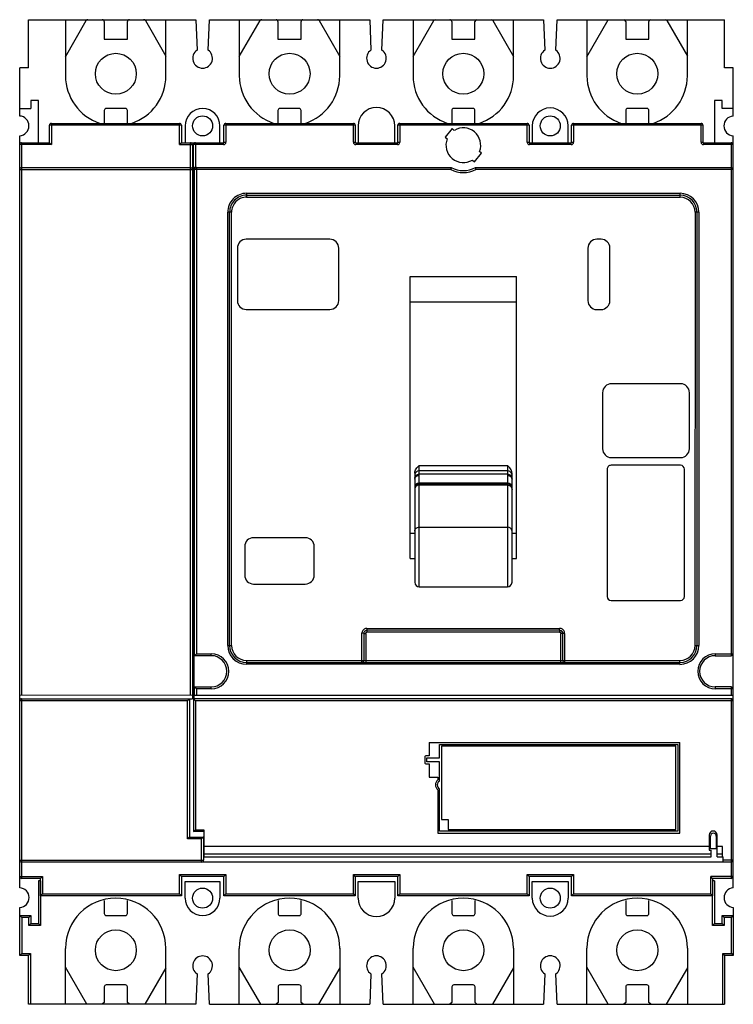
# Model space of a CAD drawing. Header units: millimetres. Extents: x 26 to 210, y 34 to 289.
import ezdxf

# ---------------------------------------------------------------- set-up
doc = ezdxf.new("R2010")
doc.units = ezdxf.units.MM
doc.header["$LTSCALE"] = 21.203947
doc.layers.get('0').update_dxf_attribs({"linetype": 'CONTINUOUS'})

msp = doc.modelspace()

# ---------------------------------------------------------------- linework, layer by layer
at = {"color": 7, "linetype": 'Continuous'}
for p, q in [((27.87, 276.65), (27.87, 289.15)), ((27.87, 289.15), (71.22, 289.15)), ((37.47, 289.15), (37.47, 274.65)), ((37.47, 279.56), (42.86, 288.9)), ((47.5, 288.65), (47.5, 284.15)), ((53.5, 284.15), (53.5, 288.65)), ((58.15, 288.9), (63.47, 279.68)), ((63.47, 274.65), (63.47, 289.15)), ((71.22, 289.15), (71.54, 281.27)), ((74.39, 281.27), (74.72, 289.15)), ((74.72, 289.15), (116.22, 289.14)), ((82.47, 289.15), (82.47, 274.65)), ((82.47, 279.6), (87.84, 288.9)), ((92.48, 288.65), (92.48, 284.15)), ((98.48, 284.15), (98.48, 288.65)), ((103.13, 288.9), (108.47, 279.65)), ((108.47, 274.65), (108.47, 289.15)), ((116.22, 289.14), (116.54, 281.26)), ((119.39, 281.26), (119.72, 289.14)), ((119.72, 289.14), (136.98, 289.14)), ((127.47, 289.14), (127.47, 274.65)), ((127.47, 279.62), (132.82, 288.9)), ((137.03, 289.14), (161.22, 289.14)), ((137.47, 288.65), (137.47, 284.15)), ((143.47, 284.15), (143.47, 288.65)), ((148.11, 288.9), (153.47, 279.62)), ((153.47, 274.64), (153.47, 289.14)), ((161.22, 289.14), (161.54, 281.26)), ((164.39, 281.26), (164.72, 289.14)), ((164.72, 289.14), (208.07, 289.14)), ((172.47, 279.56), (178, 289.14)), ((172.47, 289.14), (172.47, 274.64)), ((182.5, 288.65), (182.5, 284.15)), ((188.5, 284.15), (188.5, 288.65)), ((193.15, 288.9), (198.47, 279.68)), ((198.47, 274.64), (198.47, 289.14)), ((208.07, 276.64), (208.07, 289.14)), ((47.5, 284.15), (53.5, 284.15)), ((92.48, 284.15), (98.48, 284.15)), ((137.47, 284.15), (143.47, 284.15)), ((182.5, 284.15), (188.5, 284.15)), ((25.62, 264.2), (25.62, 276.65)), ((27.87, 276.65), (25.62, 276.65)), ((210.32, 276.64), (208.07, 276.64)), ((210.32, 264.18), (210.32, 276.64)), ((28.47, 268.25), (28.47, 266.15)), ((30.47, 268.25), (28.47, 268.25)), ((30.47, 257.3), (30.47, 268.25)), ((205.47, 268.24), (205.47, 257.3)), ((207.47, 268.24), (205.47, 268.24)), ((207.47, 266.14), (207.47, 268.24)), ((25.62, 266.16), (28.47, 266.15)), ((47.5, 265.65), (47.5, 262.3)), ((53, 266.15), (48, 266.15)), ((53.5, 262.3), (53.5, 265.65)), ((92.48, 265.65), (92.48, 262.3)), ((97.98, 266.15), (92.98, 266.15)), ((98.48, 262.3), (98.48, 265.65)), ((137.47, 265.65), (137.47, 262.3)), ((142.97, 266.15), (137.97, 266.15)), ((143.47, 262.3), (143.47, 265.65)), ((182.5, 265.65), (182.5, 262.3)), ((188, 266.15), (183, 266.15)), ((188.5, 262.3), (188.5, 265.65)), ((210.32, 266.14), (207.47, 266.14)), ((33.32, 257.3), (33.32, 261.8)), ((67.5, 261.8), (33.32, 261.8)), ((33.82, 262.3), (33.82, 256.8)), ((33.82, 262.3), (67, 262.3)), ((67, 256.8), (67, 262.3)), ((67.5, 261.8), (67.5, 257.3)), ((68.47, 261.65), (68.47, 257.3)), ((77.47, 257.3), (77.47, 261.65)), ((78.5, 257.42), (78.5, 261.8)), ((112.5, 261.8), (78.5, 261.8)), ((79, 262.3), (79, 257.42)), ((79, 262.3), (112, 262.3)), ((112, 257.42), (112, 262.3)), ((112.5, 261.8), (112.5, 257.42)), ((113.22, 261.65), (113.22, 257.3)), ((122.72, 257.3), (122.72, 261.65)), ((123.5, 257.42), (123.5, 261.8)), ((157.5, 261.8), (123.5, 261.8)), ((124, 262.3), (124, 257.42)), ((124, 262.3), (157, 262.3)), ((137.61, 260.94), (135.74, 258.72)), ((138.13, 260.49), (137.61, 260.94)), ((157, 257.42), (157, 262.3)), ((157.5, 261.8), (157.5, 257.42)), ((158.32, 261.64), (158.32, 257.3)), ((167.62, 257.3), (167.62, 261.64)), ((168.5, 257.42), (168.5, 261.8)), ((202.5, 261.8), (168.5, 261.8)), ((169, 262.3), (169, 257.42)), ((169, 262.3), (202, 262.3)), ((202, 257.42), (202, 262.3)), ((202.5, 261.8), (202.5, 257.42)), ((25.62, 64.31), (25.62, 259.11)), ((135.74, 258.72), (136.27, 258.27)), ((210.3, 64.31), (210.32, 259.09)), ((25.62, 257.16), (25.76, 257.16)), ((33.82, 256.8), (25.62, 256.8)), ((26.12, 257.3), (26.12, 114.26)), ((26.12, 257.3), (33.32, 257.3)), ((33.32, 257.3), (33.82, 256.8)), ((67.5, 257.3), (67, 256.8)), ((67, 256.8), (70.31, 256.8)), ((67.5, 257.3), (78.39, 257.3)), ((69.81, 114.25), (69.81, 257.3)), ((70.31, 256.8), (70.31, 113.27)), ((70.6, 251.2), (70.6, 256.8)), ((78.39, 256.8), (70.6, 256.8)), ((71.1, 257.3), (71.1, 250.86)), ((78.39, 256.8), (78.39, 257.3)), ((78.5, 257.42), (79, 257.42)), ((112, 257.42), (112.5, 257.42)), ((112.62, 257.3), (112.62, 256.8)), ((112.62, 257.3), (123.39, 257.3)), ((123.39, 256.8), (112.62, 256.8)), ((123.39, 256.8), (123.39, 257.3)), ((123.5, 257.42), (124, 257.42)), ((145.19, 254.57), (144.66, 255.02)), ((157, 257.42), (157.5, 257.42)), ((157.62, 257.3), (157.62, 256.8)), ((157.62, 257.3), (168.39, 257.3)), ((168.39, 256.8), (157.62, 256.8)), ((168.39, 256.8), (168.39, 257.3)), ((168.5, 257.42), (169, 257.42)), ((202, 257.42), (202.5, 257.42)), ((202.62, 257.3), (202.62, 256.8)), ((202.62, 257.3), (209.82, 257.3)), ((210.32, 256.8), (202.62, 256.8)), ((209.82, 257.3), (209.81, 124.44)), ((210.19, 257.14), (210.32, 257.14)), ((142.8, 252.8), (143.32, 252.35)), ((143.32, 252.35), (145.19, 254.57)), ((25.62, 250.36), (70.31, 250.36)), ((26.12, 250.86), (69.81, 250.86)), ((70.79, 250.74), (70.6, 251.2)), ((70.74, 250.86), (137.32, 250.85)), ((70.79, 113.27), (70.79, 250.74)), ((70.85, 124.44), (70.86, 250.36)), ((137.19, 250.35), (70.86, 250.36)), ((71.36, 250.86), (71.35, 124.94)), ((143.61, 250.85), (209.82, 250.85)), ((210.32, 250.35), (143.74, 250.35)), ((84.37, 244.19), (84.37, 243.19)), ((84.37, 244.19), (196.56, 244.18)), ((84.37, 243.69), (196.56, 243.68)), ((84.37, 243.19), (196.56, 243.18)), ((196.56, 243.18), (196.56, 244.18)), ((79.46, 127.11), (79.47, 239.29)), ((80.47, 239.29), (79.47, 239.29)), ((79.96, 127.11), (79.97, 239.29)), ((80.46, 127.11), (80.47, 239.29)), ((200.45, 239.28), (200.44, 127.09)), ((201.45, 239.28), (200.45, 239.28)), ((200.95, 239.28), (200.94, 127.09)), ((201.45, 239.28), (201.44, 127.09)), ((105.91, 232.3), (84.26, 232.3)), ((176.11, 232.29), (175.01, 232.29)), ((81.96, 230), (81.96, 216.4)), ((108.21, 216.4), (108.21, 230)), ((172.71, 229.99), (172.71, 216.39)), ((178.41, 216.39), (178.41, 229.99)), ((126.66, 149.6), (126.66, 222.67)), ((126.66, 222.67), (154.26, 222.67)), ((154.26, 149.6), (154.26, 222.67)), ((126.66, 216.12), (154.26, 216.12)), ((84.26, 214.1), (105.91, 214.1)), ((175.01, 214.09), (176.11, 214.09)), ((196.71, 194.85), (178.81, 194.85)), ((176.51, 192.55), (176.51, 178.05)), ((199.01, 178.05), (199.01, 192.55)), ((129.07, 142.26), (129.07, 173.72)), ((129.07, 173.72), (151.87, 173.72)), ((151.87, 173.72), (151.87, 142.26)), ((196.71, 173.74), (178.71, 173.74)), ((178.81, 175.75), (196.71, 175.75)), ((127.87, 171.73), (127.87, 170.37)), ((151.87, 172.33), (129.07, 172.33)), ((151.87, 171.48), (129.07, 171.48)), ((153.07, 143.46), (153.07, 171.73)), ((177.71, 172.74), (177.7, 139.74)), ((197.7, 139.74), (197.71, 172.74)), ((127.87, 170.04), (127.87, 143.46)), ((151.87, 169.1), (129.07, 169.1)), ((129.07, 168.98), (151.87, 168.98)), ((129.07, 168.66), (151.87, 168.66)), ((126.66, 156.13), (127.87, 156.13)), ((129.07, 157.76), (151.87, 157.76)), ((153.07, 156.13), (154.26, 156.13)), ((99.56, 155), (86.16, 155)), ((83.86, 152.7), (83.86, 145.3)), ((101.86, 145.3), (101.86, 152.7)), ((126.66, 149.6), (127.87, 149.6)), ((153.07, 149.6), (154.26, 149.6)), ((86.15, 143), (99.55, 143)), ((129.07, 142.26), (151.87, 142.26)), ((178.7, 138.74), (196.7, 138.74)), ((114.21, 122.71), (114.22, 130.23)), ((114.72, 130.23), (114.22, 130.23)), ((114.72, 130.22), (114.71, 123.21)), ((115.22, 130.22), (115.21, 122.71)), ((115.52, 131.52), (165.4, 131.51)), ((115.52, 131.52), (115.52, 130.52)), ((165.4, 131.01), (115.52, 131.02)), ((165.4, 130.51), (115.52, 130.52)), ((165.4, 131.01), (165.4, 131.51)), ((166.69, 130.21), (165.69, 130.21)), ((165.69, 122.7), (165.69, 130.21)), ((166.19, 123.2), (166.19, 130.21)), ((166.69, 130.21), (166.69, 122.7)), ((79.46, 127.11), (80.46, 127.11)), ((200.44, 127.09), (201.44, 127.09)), ((75.2, 124.44), (70.79, 124.44)), ((70.85, 124.44), (71.35, 124.94)), ((71.35, 124.94), (75.2, 124.94)), ((75.2, 124.44), (75.2, 124.94)), ((84.36, 123.21), (84.36, 122.21)), ((84.36, 123.21), (114.71, 123.21)), ((84.36, 122.71), (196.55, 122.7)), ((114.78, 123.21), (196.55, 123.2)), ((196.55, 122.2), (196.55, 123.2)), ((205.7, 124.94), (210.31, 124.94)), ((205.7, 124.94), (205.7, 124.44)), ((205.7, 124.44), (209.81, 124.44)), ((196.55, 122.2), (84.36, 122.21)), ((70.79, 116.34), (75.2, 116.34)), ((70.85, 116.34), (71.35, 115.84)), ((70.85, 114.25), (70.85, 116.34)), ((71.35, 115.84), (71.35, 114.25)), ((75.2, 115.84), (71.35, 115.84)), ((75.2, 115.84), (75.2, 116.34)), ((209.81, 116.34), (205.7, 116.34)), ((205.7, 116.34), (205.7, 115.84)), ((210.31, 115.84), (205.7, 115.84)), ((209.81, 116.34), (209.81, 114.24)), ((25.62, 114.26), (70.31, 114.25)), ((69.05, 112.77), (25.62, 112.77)), ((26.12, 113.27), (26.12, 66.77)), ((26.12, 113.27), (70.31, 113.27)), ((69.55, 113.27), (69.05, 112.77)), ((69.05, 76.97), (69.05, 112.77)), ((69.55, 113.27), (69.55, 77.47)), ((70.6, 113.27), (71.1, 112.77)), ((70.6, 113.27), (70.6, 78.87)), ((209.81, 113.27), (70.6, 113.27)), ((70.85, 114.25), (210.31, 114.24)), ((71.1, 112.77), (71.1, 79.37)), ((210.31, 112.77), (71.1, 112.77)), ((209.81, 113.27), (209.8, 66.77)), ((131.62, 101.97), (196.55, 101.97)), ((131.62, 101.97), (131.62, 98.5)), ((134.3, 101.47), (196, 101.47)), ((134.3, 97.97), (134.3, 101.47)), ((195.5, 100.97), (134.8, 100.97)), ((134.8, 100.97), (134.8, 81.97)), ((195.5, 79.45), (195.5, 100.97)), ((196, 101.47), (196, 78.97)), ((196.55, 78.47), (196.55, 101.97)), ((130.52, 98.3), (130.52, 96.63)), ((131.62, 98.5), (130.72, 98.5)), ((131, 97.97), (134.3, 97.97)), ((131, 96.97), (131, 97.97)), ((134.3, 96.97), (131, 96.97)), ((134.3, 91.97), (134.3, 96.97)), ((130.72, 96.43), (131.62, 96.43)), ((131.62, 96.43), (131.62, 92.97)), ((131.62, 92.97), (133.85, 92.97)), ((133.85, 92.97), (133.85, 92.26)), ((133.85, 89.67), (133.85, 78.47)), ((134.3, 78.97), (134.3, 89.97)), ((134.8, 81.97), (136.5, 81.97)), ((136.5, 81.97), (136.5, 79.45)), ((70.6, 78.87), (71.1, 79.37)), ((71.1, 79.37), (73.3, 79.37)), ((73.3, 79.37), (73.3, 72.32)), ((136.5, 79.45), (195.5, 79.45)), ((69.55, 77.47), (69.05, 76.97)), ((72.72, 76.97), (69.05, 76.97)), ((69.55, 77.47), (73.22, 77.47)), ((73.3, 78.87), (70.6, 78.87)), ((73.22, 77.47), (72.72, 76.97)), ((72.72, 70.98), (72.72, 76.97)), ((73.22, 77.47), (73.22, 71.48)), ((133.85, 78.47), (196.55, 78.47)), ((196, 78.97), (134.3, 78.97)), ((204.14, 78.02), (204.14, 74.03)), ((204.45, 74.42), (204.45, 77.72)), ((205.95, 77.72), (205.95, 74.42)), ((206.16, 72.32), (206.16, 78.02)), ((204.14, 75.02), (73.3, 75.02)), ((204.14, 74.03), (204.66, 74.03)), ((205.95, 74.42), (204.45, 74.42)), ((204.66, 72.32), (204.66, 74.03)), ((207.6, 75.02), (206.16, 75.02)), ((207.6, 72.32), (207.6, 75.02)), ((25.62, 71.48), (73.22, 71.48)), ((73.3, 73.11), (204.66, 73.11)), ((73.3, 72.32), (204.66, 72.32)), ((206.16, 73.11), (207.6, 73.11)), ((206.16, 72.32), (207.75, 72.32)), ((207.75, 70.98), (207.75, 72.32)), ((210.3, 71.48), (207.75, 71.48)), ((209.8, 70.98), (26.12, 70.98)), ((25.62, 67.27), (31.5, 67.27)), ((31, 66.77), (26.12, 66.77)), ((31, 66.77), (31.5, 67.27)), ((31, 62.27), (31, 66.77)), ((31.5, 67.27), (31.5, 62.77)), ((67, 67.77), (79, 67.77)), ((67.5, 67.27), (67, 67.77)), ((67, 62.77), (67, 67.77)), ((78.5, 67.27), (67.5, 67.27)), ((67.5, 67.27), (67.5, 62.27)), ((78.5, 67.27), (79, 67.77)), ((78.5, 62.27), (78.5, 67.27)), ((79, 67.77), (79, 62.77)), ((112, 67.77), (124, 67.77)), ((112.5, 67.27), (112, 67.77)), ((112, 62.77), (112, 67.77)), ((123.5, 67.27), (112.5, 67.27)), ((112.5, 67.27), (112.5, 62.27)), ((123.5, 67.27), (124, 67.77)), ((123.5, 62.27), (123.5, 67.27)), ((124, 67.77), (124, 62.77)), ((157, 67.77), (169, 67.77)), ((157.5, 67.27), (157, 67.77)), ((157, 62.77), (157, 67.77)), ((168.5, 67.27), (157.5, 67.27)), ((157.5, 67.27), (157.5, 62.27)), ((168.5, 67.27), (169, 67.77)), ((168.5, 62.27), (168.5, 67.27)), ((169, 67.77), (169, 62.77)), ((210.3, 67.27), (204.5, 67.27)), ((205, 66.77), (204.5, 67.27)), ((204.5, 62.77), (204.5, 67.27)), ((209.8, 66.77), (205, 66.77)), ((205, 66.77), (205, 62.27)), ((30.97, 66.15), (30.47, 66.15)), ((30.47, 66.15), (30.47, 55.04)), ((30.97, 66.15), (30.97, 54.54)), ((68.47, 65.99), (77.47, 65.99)), ((68.47, 61.64), (68.47, 65.99)), ((77.47, 65.99), (77.47, 61.64)), ((113.22, 65.99), (122.72, 65.99)), ((113.22, 61.65), (113.22, 65.99)), ((122.72, 65.99), (122.72, 61.65)), ((158.32, 65.99), (167.62, 65.99)), ((158.32, 61.65), (158.32, 65.99)), ((167.62, 65.99), (167.62, 61.65)), ((205.47, 66.15), (205, 66.15)), ((205.47, 66.15), (205.47, 55.05)), ((31, 62.27), (31.5, 62.77)), ((67.5, 62.27), (31, 62.27)), ((31.5, 62.77), (67, 62.77)), ((67.5, 62.27), (67, 62.77)), ((78.5, 62.27), (79, 62.77)), ((112.5, 62.27), (78.5, 62.27)), ((79, 62.77), (112, 62.77)), ((112.5, 62.27), (112, 62.77)), ((123.5, 62.27), (124, 62.77)), ((157.5, 62.27), (123.5, 62.27)), ((124, 62.77), (157, 62.77)), ((157.5, 62.27), (157, 62.77)), ((168.5, 62.27), (169, 62.77)), ((205, 62.27), (168.5, 62.27)), ((169, 62.77), (204.5, 62.77)), ((205, 62.27), (204.5, 62.77)), ((204.97, 54.55), (204.97, 62.27)), ((25.66, 46.77), (25.66, 59.22)), ((47.5, 61.01), (47.5, 57.65)), ((53.5, 57.65), (53.5, 60.99)), ((92.5, 61.02), (92.5, 57.65)), ((98.5, 57.65), (98.5, 61)), ((137.5, 61.02), (137.5, 57.65)), ((143.5, 57.65), (143.5, 61)), ((182.5, 61.02), (182.5, 57.65)), ((188.5, 57.65), (188.5, 61.01)), ((210.32, 59.22), (210.32, 57.11)), ((210.36, 59.22), (210.36, 46.77)), ((25.66, 57.14), (26.16, 56.64)), ((25.66, 57.14), (28.47, 57.14)), ((27.97, 56.64), (26.16, 56.64)), ((26.16, 56.64), (26.16, 47.27)), ((28.47, 57.14), (27.97, 56.64)), ((27.97, 54.54), (27.97, 56.64)), ((28.47, 57.14), (28.47, 55.04)), ((48, 57.15), (53, 57.15)), ((93, 57.15), (98, 57.15)), ((138, 57.15), (143, 57.15)), ((183, 57.15), (188, 57.15)), ((207.47, 57.15), (210.32, 57.16)), ((207.47, 57.15), (207.97, 56.65)), ((207.47, 55.05), (207.47, 57.15)), ((209.86, 56.66), (207.97, 56.65)), ((207.97, 56.65), (207.97, 54.55)), ((209.86, 56.66), (210.32, 57.11)), ((209.86, 47.27), (209.86, 56.66)), ((28.47, 55.04), (27.97, 54.54)), ((30.97, 54.54), (27.97, 54.54)), ((28.47, 55.04), (30.47, 55.04)), ((30.47, 55.04), (30.97, 54.54)), ((205.47, 55.05), (204.97, 54.55)), ((207.97, 54.55), (204.97, 54.55)), ((205.47, 55.05), (207.47, 55.05)), ((207.47, 55.05), (207.97, 54.55)), ((37.47, 34.15), (37.47, 48.64)), ((63.47, 34.15), (63.47, 48.64)), ((82.47, 34.15), (82.47, 48.64)), ((108.47, 48.65), (108.47, 34.15)), ((127.47, 34.15), (127.47, 48.65)), ((153.47, 48.65), (153.47, 34.15)), ((172.47, 34.15), (172.47, 48.65)), ((198.47, 48.65), (198.47, 34.15)), ((26.16, 47.27), (25.66, 46.77)), ((27.91, 46.77), (25.66, 46.77)), ((26.16, 47.27), (28.41, 47.27)), ((28.41, 47.27), (27.91, 46.77)), ((27.91, 34.15), (27.91, 46.77)), ((28.41, 47.27), (28.41, 34.15)), ((207.61, 47.27), (209.86, 47.27)), ((207.61, 47.27), (208.11, 46.77)), ((207.61, 34.15), (207.61, 47.27)), ((210.36, 46.77), (208.11, 46.77)), ((208.11, 46.77), (208.11, 34.15)), ((209.86, 47.27), (210.36, 46.77)), ((43, 34.15), (37.47, 43.73)), ((63.47, 43.61), (58, 34.15)), ((88, 34.15), (82.47, 43.73)), ((108.47, 43.61), (103, 34.15)), ((133, 34.15), (127.47, 43.73)), ((153.47, 43.61), (148, 34.15)), ((178, 34.15), (172.47, 43.73)), ((198.47, 43.61), (193, 34.15)), ((71.54, 42.03), (71.22, 34.15)), ((74.72, 34.15), (74.39, 42.03)), ((116.54, 42.03), (116.22, 34.15)), ((119.72, 34.15), (119.39, 42.03)), ((161.54, 42.04), (161.22, 34.15)), ((164.72, 34.15), (164.39, 42.04)), ((47.5, 38.65), (47.5, 34.65)), ((53, 39.15), (48, 39.15)), ((53.5, 34.65), (53.5, 38.65)), ((92.5, 38.65), (92.5, 34.65)), ((98, 39.15), (93, 39.15)), ((98.5, 34.65), (98.5, 38.65)), ((137.5, 38.65), (137.5, 34.65)), ((143, 39.15), (138, 39.15)), ((143.5, 34.65), (143.5, 38.65)), ((182.5, 38.65), (182.5, 34.65)), ((188, 39.15), (183, 39.15)), ((188.5, 34.65), (188.5, 38.65)), ((71.22, 34.15), (27.91, 34.15)), ((47.5, 34.65), (47, 34.15)), ((54, 34.15), (53.5, 34.65)), ((74.72, 34.15), (116.22, 34.15)), ((92.5, 34.65), (92, 34.15)), ((99, 34.15), (98.5, 34.65)), ((119.72, 34.15), (161.22, 34.15)), ((137.5, 34.65), (137, 34.15)), ((144, 34.15), (143.5, 34.65)), ((164.72, 34.15), (208.11, 34.15)), ((182.5, 34.65), (182, 34.15)), ((189, 34.15), (188.5, 34.65))]:
    msp.add_line(p, q, dxfattribs=at)
for points in [[(129.07, 169.1), (128.57, 168.99), (128.2, 168.73), (127.87, 167.9)], [(153.07, 167.9), (152.73, 168.73), (152.36, 168.99), (151.87, 169.1)]]:
    msp.add_lwpolyline(points, dxfattribs=at)
for centre, radius in [((50.5, 275.15), 5.3), ((95.48, 275.15), 5.3), ((140.47, 275.15), 5.3), ((185.5, 275.15), 5.3), ((72.97, 261.65), 2.6), ((162.97, 261.64), 2.6), ((72.97, 61.64), 2.6), ((162.97, 61.65), 2.6), ((50.5, 48.15), 5.3), ((95.5, 48.15), 5.3), ((140.5, 48.15), 5.3), ((185.5, 48.15), 5.3)]:
    msp.add_circle(centre, radius, dxfattribs=at)
for centre, radius, start, end in [((43.29, 288.65), 0.5, 89.8476, 150), ((47, 288.65), 0.5, 0, 90), ((54, 288.65), 0.5, 89.9961, 179.9961), ((57.71, 288.65), 0.5, 30, 90.0956), ((88.27, 288.65), 0.5, 90.525, 150), ((91.98, 288.65), 0.5, 0, 89.1022), ((98.98, 288.65), 0.5, 93.4793, 180), ((102.69, 288.65), 0.5, 30, 90), ((133.26, 288.65), 0.5, 96.5483, 150), ((136.97, 288.65), 0.5, 0, 89.4924), ((143.97, 288.65), 0.5, 97.2464, 180), ((147.68, 288.65), 0.5, 30, 82.519), ((182, 288.65), 0.5, 0, 80.6784), ((189, 288.65), 0.5, 99.6465, 180), ((192.71, 288.65), 0.5, 30, 80.1738), ((72.97, 279.15), 2.55, 123.9692, 56.0202), ((117.97, 279.15), 2.55, 123.9692, 56.0202), ((162.97, 279.14), 2.55, 123.9692, 56.0202), ((50.47, 274.65), 13, 179.9947, 251.7938), ((50.47, 274.65), 13, 288.2062, 359.9947), ((95.47, 274.65), 13, 179.9947, 251.7353), ((95.47, 274.65), 13, 288.2647, 359.9947), ((140.47, 274.64), 13, 179.9947, 251.6769), ((140.47, 274.64), 13, 288.3231, 359.9947), ((185.47, 274.64), 13, 179.9947, 251.6188), ((185.47, 274.64), 13, 288.3812, 359.9947), ((48, 265.65), 0.5, 90, 180), ((53, 265.65), 0.5, 0, 90), ((72.97, 261.65), 4.5, 359.9947, 179.9947), ((92.98, 265.65), 0.5, 90, 180), ((97.98, 265.65), 0.5, 0, 90), ((117.97, 261.65), 4.75, 0, 180), ((137.97, 265.65), 0.5, 90, 180), ((142.97, 265.65), 0.5, 0, 90), ((162.97, 261.64), 4.65, 359.9947, 179.9947), ((183, 265.65), 0.5, 90, 180), ((188, 265.65), 0.5, 0, 90), ((25.47, 261.66), 2.55, 273.4019, 86.6131), ((210.46, 261.64), 2.55, 93.2953, 266.6969), ((33.82, 261.8), 0.5, 90, 180), ((67, 261.8), 0.5, 0, 90), ((79, 261.8), 0.5, 90, 180), ((112, 261.8), 0.5, 0, 90), ((124, 261.8), 0.5, 90, 180), ((140.47, 256.64), 4.5, 338.7924, 121.197), ((157, 261.8), 0.5, 0, 90), ((169, 261.8), 0.5, 90, 180), ((202, 261.8), 0.5, 0, 90), ((140.47, 256.64), 4.5, 158.7921, 301.1973), ((26.12, 256.8), 0.5, 90, 180), ((69.81, 256.8), 0.5, 0.0025, 90), ((71.1, 256.8), 0.5, 90, 180), ((78.39, 257.42), 0.616, 270, 360), ((78.39, 257.42), 0.116, 270, 360), ((112.62, 257.42), 0.616, 180, 270), ((112.62, 257.42), 0.116, 180, 270), ((123.39, 257.42), 0.616, 270, 360), ((123.39, 257.42), 0.116, 270, 360), ((157.62, 257.42), 0.616, 180, 270), ((157.62, 257.42), 0.116, 180, 270), ((168.39, 257.42), 0.616, 270, 360), ((168.39, 257.42), 0.116, 270, 360), ((202.62, 257.42), 0.616, 180, 270), ((202.62, 257.42), 0.116, 180, 270), ((209.82, 256.8), 0.5, 359.9972, 90), ((26.12, 250.36), 0.5, 89.9962, 180), ((69.81, 250.36), 0.5, 0.0025, 89.9947), ((71.36, 250.36), 0.5, 89.9947, 179.9947), ((189.84, 237.49), 54.19, 165.7283, 166.2731), ((140.47, 256.64), 7.09, 242.5191, 297.4703), ((140.47, 256.64), 6.59, 241.475, 298.5144), ((90.87, 237.45), 54.41, 13.7175, 14.26), ((209.82, 250.35), 0.5, 359.9961, 89.9951), ((84.37, 239.29), 4.9, 89.9947, 179.9947), ((84.37, 239.29), 4.4, 89.9947, 179.9947), ((84.37, 239.29), 3.9, 89.9947, 179.9947), ((196.56, 239.28), 4.9, 359.9947, 89.9947), ((196.56, 239.28), 4.4, 359.9947, 89.9947), ((196.56, 239.28), 3.9, 359.9947, 89.9947), ((84.26, 230), 2.3, 89.9947, 179.9947), ((105.91, 230), 2.3, 359.9531, 89.9947), ((175.01, 229.99), 2.3, 89.9947, 179.9947), ((176.11, 229.99), 2.3, 359.9947, 89.9947), ((84.26, 216.4), 2.3, 179.9947, 269.9947), ((105.91, 216.4), 2.3, 269.9947, 359.9947), ((175.01, 216.39), 2.3, 179.9947, 269.9947), ((176.11, 216.39), 2.3, 269.9947, 359.9947), ((178.81, 192.55), 2.3, 89.9947, 179.9947), ((196.71, 192.55), 2.3, 359.9947, 89.9947), ((178.81, 178.05), 2.3, 179.9947, 269.9947), ((196.71, 178.05), 2.3, 269.9947, 359.9947), ((178.71, 172.74), 1, 89.9947, 179.9947), ((196.71, 172.74), 1, 359.9947, 89.9947), ((129.84, 169.93), 1.98, 169.1456, 176.9687), ((128.9, 170.03), 1.03, 164.9557, 179.9858), ((129.87, 169.93), 2, 176.9537, 180.0003), ((86.16, 152.7), 2.3, 89.9947, 179.9947), ((99.56, 152.7), 2.3, 359.9527, 89.9947), ((86.16, 145.3), 2.3, 179.9947, 269.9947), ((99.56, 145.3), 2.3, 269.9947, 359.9998), ((129.07, 143.46), 1.2, 180, 270), ((151.87, 143.46), 1.2, 270, 360), ((178.7, 139.74), 1, 179.9947, 269.9947), ((196.7, 139.74), 1, 269.9947, 359.9947), ((115.46, 130.22), 1.25, 171.3445, 179.9508), ((115.52, 130.21), 0.806, 135.2143, 157.586), ((115.52, 130.21), 1.3, 90.0197, 98.1799), ((165.4, 130.25), 1.26, 81.4438, 89.9536), ((165.39, 130.21), 0.807, 45.2348, 66.8283), ((165.4, 130.21), 1.29, 0.0225, 8.2863), ((84.36, 127.1), 4.9, 179.9947, 269.9947), ((84.36, 127.1), 4.4, 179.9947, 269.9947), ((84.36, 127.1), 3.9, 179.9947, 269.9947), ((196.55, 127.09), 4.9, 269.9947, 359.9947), ((196.55, 127.09), 4.4, 269.9947, 359.9947), ((196.55, 127.09), 3.9, 269.9947, 359.9947), ((75.2, 120.39), 4.55, 270, 90), ((75.2, 120.39), 4.05, 270, 90), ((114.21, 123.21), 0.5, 269.9947, 359.9947), ((166.69, 123.2), 0.5, 179.9947, 269.9947), ((205.7, 120.39), 4.55, 90, 270), ((205.7, 120.39), 4.05, 90, 270), ((209.81, 124.94), 0.5, 269.9987, 359.9961), ((209.81, 115.84), 0.5, 359.9961, 89.9998), ((26.12, 112.77), 0.5, 90, 180), ((209.81, 112.77), 0.5, 359.9961, 89.9998), ((130.72, 98.3), 0.2, 90.0043, 179.997), ((130.72, 96.63), 0.2, 180.0043, 269.997), ((134.95, 90.97), 1.7, 130.3202, 229.6798), ((134.84, 90.97), 1.13, 118.0725, 241.9275), ((205.15, 78.02), 1.01, 0, 180), ((205.2, 77.72), 0.75, 0, 180), ((26.12, 71.48), 0.5, 180, 270), ((72.72, 71.48), 0.5, 270, 360), ((209.8, 71.48), 0.5, 269.9989, 359.9961), ((26.12, 67.27), 0.5, 180, 269.9999), ((209.8, 67.27), 0.5, 270, 359.9961), ((25.51, 61.77), 2.55, 273.4256, 87.4862), ((210.51, 61.77), 2.55, 94.6613, 266.5744), ((50.47, 48.64), 13, 0.0053, 180), ((72.97, 61.64), 4.5, 180.0053, 0), ((95.47, 48.64), 13, 0.0053, 180), ((117.97, 61.65), 4.75, 180, 360), ((140.47, 48.65), 13, 0.0053, 180), ((162.97, 61.65), 4.65, 180.0053, 0), ((185.47, 48.65), 13, 0.0053, 180), ((48, 57.65), 0.5, 180, 270), ((53, 57.65), 0.5, 270, 360), ((93, 57.65), 0.5, 180, 270), ((98, 57.65), 0.5, 270, 360), ((138, 57.65), 0.5, 180, 270), ((143, 57.65), 0.5, 270, 360), ((183, 57.65), 0.5, 180, 270), ((188, 57.65), 0.5, 270, 360), ((72.97, 44.14), 2.55, 303.9798, 236.0308), ((117.97, 44.15), 2.55, 303.9798, 236.0308), ((162.97, 44.15), 2.55, 303.9798, 236.0308), ((48, 38.65), 0.5, 90, 180), ((53, 38.65), 0.5, 0, 90), ((93, 38.65), 0.5, 90, 180), ((98, 38.65), 0.5, 0, 90), ((138, 38.65), 0.5, 90, 180), ((143, 38.65), 0.5, 0, 90), ((183, 38.65), 0.5, 90, 180), ((188, 38.65), 0.5, 0, 90)]:
    msp.add_arc(centre, radius, start, end, dxfattribs=at)
for points, knots in [([(127.87, 171.73), (127.87, 171.93), (127.95, 172.32), (128.24, 172.85), (128.63, 173.3), (128.92, 173.58), (129.07, 173.72)], [0, 0, 0, 0, 0.246897, 0.496197, 0.747595, 1, 1, 1, 1]), ([(153.07, 171.73), (153.07, 171.93), (152.98, 172.32), (152.69, 172.85), (152.3, 173.3), (152.01, 173.58), (151.87, 173.72)], [0, 0, 0, 0, 0.24689, 0.496205, 0.747596, 1, 1, 1, 1]), ([(129.07, 172.33), (128.91, 172.33), (128.6, 172.27), (128.2, 172.03), (127.93, 171.66), (127.87, 171.37), (127.87, 171.22)], [0, 0, 0, 0, 0.258959, 0.512763, 0.759094, 1, 1, 1, 1]), ([(127.87, 170.37), (127.87, 170.52), (127.93, 170.81), (128.2, 171.18), (128.6, 171.43), (128.91, 171.48), (129.07, 171.48)], [0, 0, 0, 0, 0.240914, 0.487237, 0.741034, 1, 1, 1, 1]), ([(127.9, 170.3), (127.93, 170.42), (128.04, 170.65), (128.41, 171.02), (128.81, 171.14), (129.07, 171.14)], [0, 0, 0, 0, 0.243136, 0.492157, 1, 1, 1, 1]), ([(153.07, 171.22), (153.07, 171.37), (153, 171.66), (152.73, 172.03), (152.33, 172.27), (152.02, 172.33), (151.87, 172.33)], [0, 0, 0, 0, 0.240906, 0.487237, 0.741041, 1, 1, 1, 1]), ([(151.87, 171.48), (152.02, 171.48), (152.33, 171.43), (152.73, 171.18), (153, 170.81), (153.07, 170.52), (153.07, 170.37)], [0, 0, 0, 0, 0.258966, 0.512763, 0.759086, 1, 1, 1, 1]), ([(151.87, 171.14), (152.02, 171.14), (152.33, 171.09), (152.73, 170.85), (153, 170.48), (153.07, 170.18), (153.07, 170.04)], [0, 0, 0, 0, 0.258967, 0.512763, 0.759085, 1, 1, 1, 1]), ([(129.07, 168.98), (128.92, 168.98), (128.6, 168.92), (128.2, 168.66), (127.93, 168.26), (127.87, 167.94), (127.87, 167.8)], [0, 0, 0, 0, 0.241405, 0.501898, 0.761191, 1, 1, 1, 1]), ([(129.07, 168.66), (128.91, 168.66), (128.6, 168.6), (128.2, 168.34), (127.93, 167.96), (127.87, 167.65), (127.87, 167.5)], [0, 0, 0, 0, 0.254776, 0.506741, 0.754761, 1, 1, 1, 1]), ([(153.07, 167.8), (153.07, 167.94), (153.01, 168.26), (152.74, 168.66), (152.33, 168.92), (152.02, 168.98), (151.87, 168.98)], [0, 0, 0, 0, 0.238809, 0.498102, 0.758595, 1, 1, 1, 1]), ([(151.87, 168.66), (152.02, 168.66), (152.34, 168.6), (152.74, 168.34), (153, 167.96), (153.07, 167.65), (153.07, 167.5)], [0, 0, 0, 0, 0.254776, 0.50674, 0.754761, 1, 1, 1, 1]), ([(127.87, 156.66), (127.87, 156.81), (127.93, 157.1), (128.2, 157.46), (128.6, 157.7), (128.91, 157.76), (129.07, 157.76)], [0, 0, 0, 0, 0.239419, 0.485168, 0.739601, 1, 1, 1, 1]), ([(153.07, 156.66), (153.07, 156.81), (153, 157.1), (152.73, 157.46), (152.33, 157.7), (152.02, 157.76), (151.87, 157.76)], [0, 0, 0, 0, 0.239415, 0.485163, 0.739598, 1, 1, 1, 1]), ([(115.33, 131.5), (115.06, 131.46), (114.53, 131.21), (114.27, 130.68), (114.23, 130.41)], [0, 0, 0, 0, 0.499974, 1, 1, 1, 1]), ([(114.72, 130.22), (114.72, 130.32), (114.76, 130.53), (114.93, 130.79), (115.2, 130.97), (115.41, 131.02), (115.52, 131.02)], [0, 0, 0, 0, 0.234879, 0.490457, 0.749514, 1, 1, 1, 1]), ([(114.72, 130.22), (114.72, 130.22), (114.72, 130.22), (114.73, 130.22), (114.74, 130.22), (114.76, 130.22), (114.8, 130.22), (114.87, 130.22), (114.94, 130.22), (115.06, 130.22), (115.15, 130.22), (115.22, 130.22)], [0, 0, 0, 0, 0.005028, 0.019578, 0.043469, 0.07645, 0.168631, 0.292921, 0.444417, 0.617884, 1, 1, 1, 1]), ([(115.22, 130.22), (115.21, 130.26), (115.23, 130.33), (115.32, 130.47), (115.44, 130.52), (115.52, 130.52)], [0, 0, 0, 0, 0.239272, 0.499497, 1, 1, 1, 1]), ([(165.39, 131.01), (165.39, 131.01), (165.39, 131.01), (165.39, 131), (165.39, 130.99), (165.39, 130.96), (165.39, 130.92), (165.39, 130.86), (165.39, 130.78), (165.39, 130.67), (165.39, 130.57), (165.4, 130.51)], [0, 0, 0, 0, 0.004997, 0.019541, 0.04343, 0.076412, 0.168597, 0.292892, 0.444394, 0.617868, 1, 1, 1, 1]), ([(165.4, 131.01), (165.5, 131.01), (165.7, 130.97), (165.97, 130.8), (166.15, 130.53), (166.19, 130.32), (166.19, 130.21)], [0, 0, 0, 0, 0.237138, 0.493527, 0.752013, 1, 1, 1, 1]), ([(165.4, 130.51), (165.47, 130.51), (165.63, 130.45), (165.69, 130.29), (165.69, 130.21)], [0, 0, 0, 0, 0.49965, 1, 1, 1, 1]), ([(166.68, 130.4), (166.64, 130.67), (166.38, 131.19), (165.85, 131.46), (165.59, 131.5)], [0, 0, 0, 0, 0.499936, 1, 1, 1, 1]), ([(166.19, 130.21), (166.19, 130.32), (166.15, 130.53), (166.03, 130.7), (165.96, 130.78)], [0, 0, 0, 0, 0.493069, 1, 1, 1, 1])]:
    msp.add_open_spline(points, degree=3, knots=knots, dxfattribs=at)

doc.saveas('drawing.dxf')
